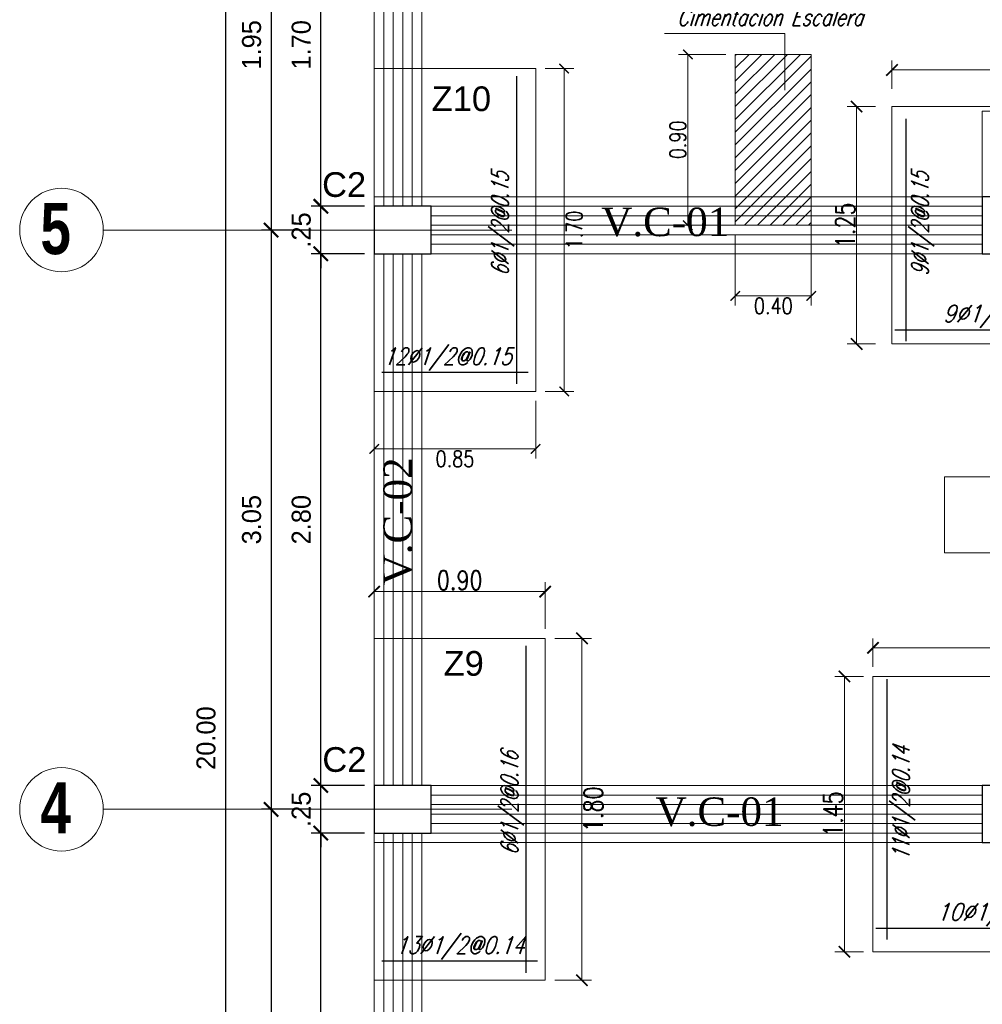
# Model space of a CAD drawing. Header units: metres. Extents: x -2 to 490, y -5 to 215.
# Tile 6 of 12: x -1.86 to 3.2, y 8.6 to 13.78. Entities that reach past the tile are written whole.
import ezdxf
from ezdxf.enums import TextEntityAlignment as Align

# ---------------------------------------------------------------- set-up
doc = ezdxf.new("R2010")
doc.units = ezdxf.units.M
for name, color, linetype, lineweight in [('COLUMNAS', 5, 'Continuous', 80), ('COTAS', 9, 'Continuous', 13), ('EJES', 251, 'Continuous', 20), ('LAYER2', 1, 'Continuous', 20), ('Pluma 0.2', 252, 'Continuous', 20)]:
    doc.layers.add(name, color=color, linetype=linetype, lineweight=lineweight)
doc.layers.add('FIERRO', color=5, linetype='Continuous')
doc.layers.add('LAYER8', color=21, linetype='Continuous')
doc.layers.add('PLUMA 0.8', color=7, linetype='Continuous', lineweight=80, true_color=0x2e2e2e)
doc.layers.add('VIGAS DE CIMENTACION', color=6, linetype='Continuous', lineweight=30, true_color=0xff00ff)
doc.styles.add('DUTCHBI', font='dutchbi.ttf')
doc.styles.add('joe1', font='impact.ttf')
doc.styles.add('SANSSERIFBOLD', font='arial.ttf')
doc.styles.add('STYLE1', font='arial.ttf')
doc.styles.add('STYLE5', font='romans.shx', dxfattribs={"width": 0.8})
doc.styles.add('TEXTOCENT', font='GOTHIC.TTF')
doc.styles.add('ZOILA', font='arial.ttf', dxfattribs={"oblique": 0.01})
doc.dimstyles.new('dimlosa', dxfattribs={"dimtxt": 0.04, "dimasz": 0.01, "dimexe": 0.01, "dimexo": 0.01, "dimgap": 0.01, "dimtad": 2, "dimzin": 3, "dimdsep": 46, "dimtxsty": 'STYLE1', "dimblk": 'DOT', "dimcen": 0.15, "dimclrd": 1, "dimclre": 1, "dimclrt": 3, "dimadec": 0, "dimazin": 0, "dimtfac": 1, "dimtix": 1, "dimtmove": 2, "dimatfit": 3, "dimldrblk": 'ARCHTICK', "dimfxl": 0.11, "dimfxlon": 1, "dimlwd": 9, "dimlwe": 9, "dimarcsym": 0})
doc.dimstyles.new('PLANTA50', dxfattribs={"dimscale": 0.5, "dimtxt": 0.2, "dimasz": 0.15, "dimexe": 0.1, "dimexo": 0.1, "dimgap": 0.1, "dimtad": 2, "dimzin": 7, "dimdsep": 46, "dimtxsty": 'TEXTOCENT', "dimblk": 'ARCHTICK', "dimcen": 0.2, "dimdle": 0.1, "dimclrd": 8, "dimclre": 8, "dimclrt": 256, "dimaunit": 1, "dimadec": 0, "dimazin": 0, "dimtfac": 1, "dimtix": 1, "dimtmove": 2, "dimatfit": 3, "dimldrblk": 'ARCHTICK', "dimfxl": 1, "dimtolj": 1, "dimtzin": 0, "dimarcsym": 0})

# ---------------------------------------------------------------- blocks, each defined once
blk = doc.blocks.new('_ARCHTICK')
at = {"color": 0, "linetype": 'ByBlock', "const_width": 0.15}
blk.add_lwpolyline([(-0.5, -0.5), (0.5, 0.5)], dxfattribs=at)
blk = doc.blocks.new('*D305')
at = {"layer": 'COTAS', "color": 8, "lineweight": -2, "transparency": 16777216}
for p, q in [((-0.7818, 20.05), (-0.7818, -0.05)), ((-0.05, 20), (-0.8318, 20)), ((-0.1, 0), (-0.8318, 0))]:
    blk.add_line(p, q, dxfattribs=at)
at = {"layer": 'Defpoints', "color": 0, "lineweight": 5, "transparency": 16777216}
for p in [(0, 20), (-0.7818, 0), (-0.05, 0)]:
    blk.add_point(p, dxfattribs=at)
at = {"layer": 'COTAS', "color": 8, "lineweight": -2, "transparency": 16777216, "xscale": 0.075, "yscale": 0.075, "zscale": 0.075}
for p, rotation in [((-0.7818, 20), 90), ((-0.7818, 0), 270)]:
    blk.add_blockref('_ARCHTICK', p, dxfattribs=dict(at, rotation=rotation))
at = {"layer": 'COTAS', "transparency": 16777216, "insert": (-0.8844, 10), "char_height": 0.1, "attachment_point": 5, "rotation": 90, "style": 'TEXTOCENT'}
blk.add_mtext('\\A1;20.00', dxfattribs=at)
blk = doc.blocks.new('*D310')
at = {"layer": 'COTAS', "color": 8, "lineweight": -2, "transparency": 16777216}
for p, q in [((-0.2808, 6.45), (-0.2808, 9.55)), ((-0.05, 9.5), (-0.3308, 9.5)), ((-0.05, 6.5), (-0.3308, 6.5))]:
    blk.add_line(p, q, dxfattribs=at)
at = {"layer": 'Defpoints', "color": 0, "lineweight": 5, "transparency": 16777216}
for p in [(-0.2808, 9.5), (0, 9.5), (0, 6.5)]:
    blk.add_point(p, dxfattribs=at)
at = {"layer": 'COTAS', "color": 8, "lineweight": -2, "transparency": 16777216, "xscale": 0.075, "yscale": 0.075, "zscale": 0.075}
for p, rotation in [((-0.2808, 9.5), 90), ((-0.2808, 6.5), 270)]:
    blk.add_blockref('_ARCHTICK', p, dxfattribs=dict(at, rotation=rotation))
at = {"layer": 'COTAS', "transparency": 16777216, "insert": (-0.3833, 8), "char_height": 0.1, "attachment_point": 5, "rotation": 90, "style": 'TEXTOCENT'}
blk.add_mtext('\\A1;3.00', dxfattribs=at)
blk = doc.blocks.new('*D311')
at = {"layer": 'COTAS', "color": 8, "lineweight": -2, "transparency": 16777216}
for p, q in [((-0.2808, 9.75), (-0.2808, 9.825)), ((-0.05, 9.75), (-0.3308, 9.75)), ((-0.2808, 9.5), (-0.2808, 9.75)), ((-0.05, 9.5), (-0.3308, 9.5)), ((-0.2808, 9.5), (-0.2808, 9.425))]:
    blk.add_line(p, q, dxfattribs=at)
at = {"layer": 'Defpoints', "color": 0, "lineweight": 5, "transparency": 16777216}
for p in [(-0.2808, 9.75), (0, 9.75), (0, 9.5)]:
    blk.add_point(p, dxfattribs=at)
at = {"layer": 'COTAS', "color": 8, "lineweight": -2, "transparency": 16777216, "xscale": 0.075, "yscale": 0.075, "zscale": 0.075}
for p, rotation in [((-0.2808, 9.75), 270), ((-0.2808, 9.5), 90)]:
    blk.add_blockref('_ARCHTICK', p, dxfattribs=dict(at, rotation=rotation))
at = {"layer": 'COTAS', "transparency": 16777216, "insert": (-0.3833, 9.625), "char_height": 0.1, "attachment_point": 5, "rotation": 90, "style": 'TEXTOCENT'}
blk.add_mtext('\\A1;.25', dxfattribs=at)
blk = doc.blocks.new('*D312')
at = {"layer": 'COTAS', "color": 8, "lineweight": -2, "transparency": 16777216}
for p, q in [((-0.2808, 9.7), (-0.2808, 12.6)), ((-0.05, 12.55), (-0.3308, 12.55)), ((-0.05, 9.75), (-0.3308, 9.75))]:
    blk.add_line(p, q, dxfattribs=at)
at = {"layer": 'Defpoints', "color": 0, "lineweight": 5, "transparency": 16777216}
for p in [(-0.2808, 12.55), (0, 12.55), (0, 9.75)]:
    blk.add_point(p, dxfattribs=at)
at = {"layer": 'COTAS', "color": 8, "lineweight": -2, "transparency": 16777216, "xscale": 0.075, "yscale": 0.075, "zscale": 0.075}
for p, rotation in [((-0.2808, 12.55), 90), ((-0.2808, 9.75), 270)]:
    blk.add_blockref('_ARCHTICK', p, dxfattribs=dict(at, rotation=rotation))
at = {"layer": 'COTAS', "transparency": 16777216, "insert": (-0.3833, 11.15), "char_height": 0.1, "attachment_point": 5, "rotation": 90, "style": 'TEXTOCENT'}
blk.add_mtext('\\A1;2.80', dxfattribs=at)
blk = doc.blocks.new('*D313')
at = {"layer": 'COTAS', "color": 8, "lineweight": -2, "transparency": 16777216}
for p, q in [((-0.2808, 12.8), (-0.2808, 12.875)), ((-0.05, 12.8), (-0.3308, 12.8)), ((-0.2808, 12.55), (-0.2808, 12.8)), ((-0.05, 12.55), (-0.3308, 12.55)), ((-0.2808, 12.55), (-0.2808, 12.475))]:
    blk.add_line(p, q, dxfattribs=at)
at = {"layer": 'Defpoints', "color": 0, "lineweight": 5, "transparency": 16777216}
for p in [(-0.2808, 12.8), (0, 12.8), (0, 12.55)]:
    blk.add_point(p, dxfattribs=at)
at = {"layer": 'COTAS', "color": 8, "lineweight": -2, "transparency": 16777216, "xscale": 0.075, "yscale": 0.075, "zscale": 0.075}
for p, rotation in [((-0.2808, 12.8), 270), ((-0.2808, 12.55), 90)]:
    blk.add_blockref('_ARCHTICK', p, dxfattribs=dict(at, rotation=rotation))
at = {"layer": 'COTAS', "transparency": 16777216, "insert": (-0.3833, 12.675), "char_height": 0.1, "attachment_point": 5, "rotation": 90, "style": 'TEXTOCENT'}
blk.add_mtext('\\A1;.25', dxfattribs=at)
blk = doc.blocks.new('*D314')
at = {"layer": 'COTAS', "color": 8, "lineweight": -2, "transparency": 16777216}
for p, q in [((-0.2808, 12.75), (-0.2808, 14.55)), ((-0.05, 14.5), (-0.3308, 14.5)), ((-0.05, 12.8), (-0.3308, 12.8))]:
    blk.add_line(p, q, dxfattribs=at)
at = {"layer": 'Defpoints', "color": 0, "lineweight": 5, "transparency": 16777216}
for p in [(-0.2808, 14.5), (0, 14.5), (0, 12.8)]:
    blk.add_point(p, dxfattribs=at)
at = {"layer": 'COTAS', "color": 8, "lineweight": -2, "transparency": 16777216, "xscale": 0.075, "yscale": 0.075, "zscale": 0.075}
for p, rotation in [((-0.2808, 14.5), 90), ((-0.2808, 12.8), 270)]:
    blk.add_blockref('_ARCHTICK', p, dxfattribs=dict(at, rotation=rotation))
at = {"layer": 'COTAS', "transparency": 16777216, "insert": (-0.3833, 13.65), "char_height": 0.1, "attachment_point": 5, "rotation": 90, "style": 'TEXTOCENT'}
blk.add_mtext('\\A1;1.70', dxfattribs=at)
blk = doc.blocks.new('*D320')
at = {"layer": 'COTAS', "color": 8, "lineweight": -2, "transparency": 16777216}
for p, q in [((-0.5421, 12.725), (-0.5421, 9.575)), ((-0.3308, 12.675), (-0.5921, 12.675)), ((-0.3308, 9.625), (-0.5921, 9.625))]:
    blk.add_line(p, q, dxfattribs=at)
at = {"layer": 'Defpoints', "color": 0, "lineweight": 5, "transparency": 16777216}
for p in [(-0.2808, 12.675), (-0.5421, 9.625), (-0.2808, 9.625)]:
    blk.add_point(p, dxfattribs=at)
at = {"layer": 'COTAS', "color": 8, "lineweight": -2, "transparency": 16777216, "xscale": 0.075, "yscale": 0.075, "zscale": 0.075}
for p, rotation in [((-0.5421, 12.675), 90), ((-0.5421, 9.625), 270)]:
    blk.add_blockref('_ARCHTICK', p, dxfattribs=dict(at, rotation=rotation))
at = {"layer": 'COTAS', "transparency": 16777216, "insert": (-0.6446, 11.15), "char_height": 0.1, "attachment_point": 5, "rotation": 90, "style": 'TEXTOCENT'}
blk.add_mtext('\\A1;3.05', dxfattribs=at)
blk = doc.blocks.new('*D321')
at = {"layer": 'COTAS', "color": 8, "lineweight": -2, "transparency": 16777216}
for p, q in [((-0.5421, 14.675), (-0.5421, 12.625)), ((-0.3308, 14.625), (-0.5921, 14.625)), ((-0.3308, 12.675), (-0.5921, 12.675))]:
    blk.add_line(p, q, dxfattribs=at)
at = {"layer": 'Defpoints', "color": 0, "lineweight": 5, "transparency": 16777216}
for p in [(-0.2808, 14.625), (-0.5421, 12.675), (-0.2808, 12.675)]:
    blk.add_point(p, dxfattribs=at)
at = {"layer": 'COTAS', "color": 8, "lineweight": -2, "transparency": 16777216, "xscale": 0.075, "yscale": 0.075, "zscale": 0.075}
for p, rotation in [((-0.5421, 14.625), 90), ((-0.5421, 12.675), 270)]:
    blk.add_blockref('_ARCHTICK', p, dxfattribs=dict(at, rotation=rotation))
at = {"layer": 'COTAS', "transparency": 16777216, "insert": (-0.6446, 13.65), "char_height": 0.1, "attachment_point": 5, "rotation": 90, "style": 'TEXTOCENT'}
blk.add_mtext('\\A1;1.95', dxfattribs=at)
blk = doc.blocks.new('*D328')
at = {"layer": 'COTAS', "color": 8, "lineweight": -2, "transparency": 16777216}
for p, q in [((-0.5421, 9.675), (-0.5421, 6.325)), ((-0.3308, 9.625), (-0.5921, 9.625)), ((-0.3308, 6.375), (-0.5921, 6.375))]:
    blk.add_line(p, q, dxfattribs=at)
at = {"layer": 'Defpoints', "color": 0, "lineweight": 5, "transparency": 16777216}
for p in [(-0.2808, 9.625), (-0.5421, 6.375), (-0.2808, 6.375)]:
    blk.add_point(p, dxfattribs=at)
at = {"layer": 'COTAS', "color": 8, "lineweight": -2, "transparency": 16777216, "xscale": 0.075, "yscale": 0.075, "zscale": 0.075}
for p, rotation in [((-0.5421, 9.625), 90), ((-0.5421, 6.375), 270)]:
    blk.add_blockref('_ARCHTICK', p, dxfattribs=dict(at, rotation=rotation))
at = {"layer": 'COTAS', "transparency": 16777216, "insert": (-0.6446, 8), "char_height": 0.1, "attachment_point": 5, "rotation": 90, "style": 'TEXTOCENT'}
blk.add_mtext('\\A1;3.25', dxfattribs=at)
blk = doc.blocks.new('*D340')
at = {"layer": 'Defpoints', "color": 0, "linetype": 'Continuous', "lineweight": 5, "transparency": 16777216}
for p in [(0.9, 10.7712), (0, 10.525), (0.9, 10.525)]:
    blk.add_point(p, dxfattribs=at)
at = {"layer": 'VIGAS DE CIMENTACION', "color": 1, "linetype": 'Continuous', "lineweight": 5, "transparency": 16777216}
for p, q in [((0, 10.575), (0, 10.8212)), ((0.9, 10.575), (0.9, 10.8212)), ((0, 10.7712), (0.9, 10.7712))]:
    blk.add_line(p, q, dxfattribs=at)
at = {"layer": 'VIGAS DE CIMENTACION', "color": 1, "linetype": 'Continuous', "lineweight": 5, "transparency": 16777216, "xscale": 0.06, "yscale": 0.06, "zscale": 0.06, "rotation": 180}
blk.add_blockref('_ARCHTICK', (0, 10.7712), dxfattribs=at)
at = {"layer": 'VIGAS DE CIMENTACION', "color": 1, "linetype": 'Continuous', "lineweight": 5, "transparency": 16777216, "xscale": 0.06, "yscale": 0.06, "zscale": 0.06}
blk.add_blockref('_ARCHTICK', (0.9, 10.7712), dxfattribs=at)
at = {"layer": 'VIGAS DE CIMENTACION', "color": 3, "linetype": 'Continuous', "lineweight": 5, "transparency": 16777216, "insert": (0.45, 10.8312), "char_height": 0.1, "attachment_point": 5, "style": 'STYLE5'}
blk.add_mtext('0.90', dxfattribs=at)
blk = doc.blocks.new('*D341')
at = {"layer": 'Defpoints', "color": 0, "linetype": 'Continuous', "lineweight": 5, "transparency": 16777216}
for p in [(0.9, 10.525), (0.9, 8.725), (1.0934, 8.725)]:
    blk.add_point(p, dxfattribs=at)
at = {"layer": 'VIGAS DE CIMENTACION', "color": 1, "linetype": 'Continuous', "lineweight": 5, "transparency": 16777216}
for p, q in [((0.95, 10.525), (1.1434, 10.525)), ((1.0934, 10.525), (1.0934, 8.725)), ((0.95, 8.725), (1.1434, 8.725))]:
    blk.add_line(p, q, dxfattribs=at)
at = {"layer": 'VIGAS DE CIMENTACION', "color": 1, "linetype": 'Continuous', "lineweight": 5, "transparency": 16777216, "xscale": 0.06, "yscale": 0.06, "zscale": 0.06}
for p, rotation in [((1.0934, 10.525), 90), ((1.0934, 8.725), 270)]:
    blk.add_blockref('_ARCHTICK', p, dxfattribs=dict(at, rotation=rotation))
at = {"layer": 'VIGAS DE CIMENTACION', "color": 3, "linetype": 'Continuous', "lineweight": 5, "transparency": 16777216, "insert": (1.1534, 9.625), "char_height": 0.1, "attachment_point": 5, "rotation": 90, "style": 'STYLE5'}
blk.add_mtext('1.80', dxfattribs=at)
blk = doc.blocks.new('*D342')
at = {"layer": 'Defpoints', "color": 0, "linetype": 'Continuous', "lineweight": 5, "transparency": 16777216}
for p in [(2.6244, 10.475), (2.6244, 10.325), (4.0744, 10.325)]:
    blk.add_point(p, dxfattribs=at)
at = {"layer": 'VIGAS DE CIMENTACION', "color": 1, "linetype": 'Continuous', "lineweight": 5, "transparency": 16777216}
for p, q in [((2.6244, 10.375), (2.6244, 10.525)), ((4.0744, 10.375), (4.0744, 10.525)), ((4.0744, 10.475), (2.6244, 10.475))]:
    blk.add_line(p, q, dxfattribs=at)
at = {"layer": 'VIGAS DE CIMENTACION', "color": 1, "linetype": 'Continuous', "lineweight": 5, "transparency": 16777216, "xscale": 0.06, "yscale": 0.06, "zscale": 0.06, "rotation": 180}
blk.add_blockref('_ARCHTICK', (2.6244, 10.475), dxfattribs=at)
at = {"layer": 'VIGAS DE CIMENTACION', "color": 1, "linetype": 'Continuous', "lineweight": 5, "transparency": 16777216, "xscale": 0.06, "yscale": 0.06, "zscale": 0.06}
blk.add_blockref('_ARCHTICK', (4.0744, 10.475), dxfattribs=at)
at = {"layer": 'VIGAS DE CIMENTACION', "color": 3, "linetype": 'Continuous', "lineweight": 5, "transparency": 16777216, "insert": (3.3494, 10.535), "char_height": 0.1, "attachment_point": 5, "style": 'STYLE5'}
blk.add_mtext('1.45', dxfattribs=at)
blk = doc.blocks.new('*D343')
at = {"layer": 'Defpoints', "color": 0, "linetype": 'Continuous', "lineweight": 5, "transparency": 16777216}
for p in [(2.6244, 10.325), (2.4744, 8.875), (2.6244, 8.875)]:
    blk.add_point(p, dxfattribs=at)
at = {"layer": 'VIGAS DE CIMENTACION', "color": 1, "linetype": 'Continuous', "lineweight": 5, "transparency": 16777216}
for p, q in [((2.5744, 10.325), (2.4244, 10.325)), ((2.4744, 10.325), (2.4744, 8.875)), ((2.5744, 8.875), (2.4244, 8.875))]:
    blk.add_line(p, q, dxfattribs=at)
at = {"layer": 'VIGAS DE CIMENTACION', "color": 1, "linetype": 'Continuous', "lineweight": 5, "transparency": 16777216, "xscale": 0.06, "yscale": 0.06, "zscale": 0.06}
for p, rotation in [((2.4744, 10.325), 90), ((2.4744, 8.875), 270)]:
    blk.add_blockref('_ARCHTICK', p, dxfattribs=dict(at, rotation=rotation))
at = {"layer": 'VIGAS DE CIMENTACION', "color": 3, "linetype": 'Continuous', "lineweight": 5, "transparency": 16777216, "insert": (2.4144, 9.6), "char_height": 0.1, "attachment_point": 5, "rotation": 90, "style": 'STYLE5'}
blk.add_mtext('1.45', dxfattribs=at)
blk = doc.blocks.new('*D348')
at = {"layer": 'Defpoints', "color": 0, "linetype": 'Continuous', "lineweight": 5, "transparency": 16777216}
for p in [(2.7244, 13.518), (2.7244, 13.368), (3.9744, 13.368)]:
    blk.add_point(p, dxfattribs=at)
at = {"layer": 'VIGAS DE CIMENTACION', "color": 1, "linetype": 'Continuous', "lineweight": 5, "transparency": 16777216}
for p, q in [((2.7244, 13.418), (2.7244, 13.568)), ((3.9744, 13.418), (3.9744, 13.568)), ((3.9744, 13.518), (2.7244, 13.518))]:
    blk.add_line(p, q, dxfattribs=at)
at = {"layer": 'VIGAS DE CIMENTACION', "color": 1, "linetype": 'Continuous', "lineweight": 5, "transparency": 16777216, "xscale": 0.06, "yscale": 0.06, "zscale": 0.06, "rotation": 180}
blk.add_blockref('_ARCHTICK', (2.7244, 13.518), dxfattribs=at)
at = {"layer": 'VIGAS DE CIMENTACION', "color": 1, "linetype": 'Continuous', "lineweight": 5, "transparency": 16777216, "xscale": 0.06, "yscale": 0.06, "zscale": 0.06}
blk.add_blockref('_ARCHTICK', (3.9744, 13.518), dxfattribs=at)
at = {"layer": 'VIGAS DE CIMENTACION', "color": 3, "linetype": 'Continuous', "lineweight": 5, "transparency": 16777216, "insert": (3.3494, 13.578), "char_height": 0.1, "attachment_point": 5, "style": 'STYLE5'}
blk.add_mtext('1.25', dxfattribs=at)
blk = doc.blocks.new('*D349')
at = {"layer": 'Defpoints', "color": 0, "linetype": 'Continuous', "lineweight": 5, "transparency": 16777216}
for p in [(2.6884, 13.325), (2.5384, 12.075), (2.6884, 12.075)]:
    blk.add_point(p, dxfattribs=at)
at = {"layer": 'VIGAS DE CIMENTACION', "color": 1, "linetype": 'Continuous', "lineweight": 5, "transparency": 16777216}
for p, q in [((2.6384, 13.325), (2.4884, 13.325)), ((2.5384, 13.325), (2.5384, 12.075)), ((2.6384, 12.075), (2.4884, 12.075))]:
    blk.add_line(p, q, dxfattribs=at)
at = {"layer": 'VIGAS DE CIMENTACION', "color": 1, "linetype": 'Continuous', "lineweight": 5, "transparency": 16777216, "xscale": 0.06, "yscale": 0.06, "zscale": 0.06}
for p, rotation in [((2.5384, 13.325), 90), ((2.5384, 12.075), 270)]:
    blk.add_blockref('_ARCHTICK', p, dxfattribs=dict(at, rotation=rotation))
at = {"layer": 'VIGAS DE CIMENTACION', "color": 3, "linetype": 'Continuous', "lineweight": 5, "transparency": 16777216, "insert": (2.4784, 12.7), "char_height": 0.1, "attachment_point": 5, "rotation": 90, "style": 'STYLE5'}
blk.add_mtext('1.25', dxfattribs=at)
blk = doc.blocks.new('*D350')
at = {"layer": 'Defpoints', "color": 0, "linetype": 'Continuous', "lineweight": 5, "transparency": 16777216}
for p in [(0.85, 13.525), (0.85, 11.825), (1, 11.825)]:
    blk.add_point(p, dxfattribs=at)
at = {"layer": 'VIGAS DE CIMENTACION', "color": 1, "linetype": 'Continuous', "lineweight": 5, "transparency": 16777216}
for p, q in [((0.9, 13.525), (1.05, 13.525)), ((1, 13.525), (1, 11.825)), ((0.9, 11.825), (1.05, 11.825))]:
    blk.add_line(p, q, dxfattribs=at)
at = {"layer": 'VIGAS DE CIMENTACION', "color": 1, "linetype": 'Continuous', "lineweight": 5, "transparency": 16777216, "xscale": 0.05, "yscale": 0.05, "zscale": 0.05}
for p, rotation in [((1, 13.525), 90), ((1, 11.825), 270)]:
    blk.add_blockref('_ARCHTICK', p, dxfattribs=dict(at, rotation=rotation))
at = {"layer": 'VIGAS DE CIMENTACION', "color": 3, "linetype": 'Continuous', "lineweight": 5, "transparency": 16777216, "insert": (1.0525, 12.675), "char_height": 0.085, "attachment_point": 5, "rotation": 90, "style": 'STYLE5'}
blk.add_mtext('1.70', dxfattribs=at)
blk = doc.blocks.new('*D382')
at = {"layer": 'Defpoints', "color": 0, "linetype": 'Continuous', "lineweight": 5, "transparency": 16777216}
for p in [(1.9, 13.6), (1.6504, 12.7), (1.9, 12.7)]:
    blk.add_point(p, dxfattribs=at)
at = {"layer": 'VIGAS DE CIMENTACION', "color": 1, "linetype": 'Continuous', "lineweight": 5, "transparency": 16777216}
for p, q in [((1.85, 13.6), (1.6004, 13.6)), ((1.6504, 13.6), (1.6504, 12.7)), ((1.85, 12.7), (1.6004, 12.7))]:
    blk.add_line(p, q, dxfattribs=at)
at = {"layer": 'VIGAS DE CIMENTACION', "color": 1, "linetype": 'Continuous', "lineweight": 5, "transparency": 16777216, "xscale": 0.05, "yscale": 0.05, "zscale": 0.05}
for p, rotation in [((1.6504, 13.6), 90), ((1.6504, 12.7), 270)]:
    blk.add_blockref('_ARCHTICK', p, dxfattribs=dict(at, rotation=rotation))
at = {"layer": 'VIGAS DE CIMENTACION', "color": 3, "linetype": 'Continuous', "lineweight": 5, "transparency": 16777216, "insert": (1.5979, 13.15), "char_height": 0.085, "attachment_point": 5, "rotation": 90, "style": 'STYLE5'}
blk.add_mtext('0.90', dxfattribs=at)
blk = doc.blocks.new('*D383')
at = {"layer": 'Defpoints', "color": 0, "linetype": 'Continuous', "lineweight": 5, "transparency": 16777216}
for p in [(1.9, 12.7), (2.3, 12.7), (2.3, 12.3281)]:
    blk.add_point(p, dxfattribs=at)
at = {"layer": 'VIGAS DE CIMENTACION', "color": 1, "linetype": 'Continuous', "lineweight": 5, "transparency": 16777216}
for p, q in [((1.9, 12.65), (1.9, 12.2781)), ((2.3, 12.65), (2.3, 12.2781)), ((1.9, 12.3281), (2.3, 12.3281))]:
    blk.add_line(p, q, dxfattribs=at)
at = {"layer": 'VIGAS DE CIMENTACION', "color": 1, "linetype": 'Continuous', "lineweight": 5, "transparency": 16777216, "xscale": 0.05, "yscale": 0.05, "zscale": 0.05, "rotation": 180}
blk.add_blockref('_ARCHTICK', (1.9, 12.3281), dxfattribs=at)
at = {"layer": 'VIGAS DE CIMENTACION', "color": 1, "linetype": 'Continuous', "lineweight": 5, "transparency": 16777216, "xscale": 0.05, "yscale": 0.05, "zscale": 0.05}
blk.add_blockref('_ARCHTICK', (2.3, 12.3281), dxfattribs=at)
at = {"layer": 'VIGAS DE CIMENTACION', "color": 3, "linetype": 'Continuous', "lineweight": 5, "transparency": 16777216, "insert": (2.1, 12.2756), "char_height": 0.085, "attachment_point": 5, "style": 'STYLE5'}
blk.add_mtext('0.40', dxfattribs=at)
blk = doc.blocks.new('*D384')
at = {"layer": 'Defpoints', "color": 0, "linetype": 'Continuous', "lineweight": 5, "transparency": 16777216}
for p in [(0, 11.825), (0.85, 11.825), (0, 11.5226)]:
    blk.add_point(p, dxfattribs=at)
at = {"layer": 'VIGAS DE CIMENTACION', "color": 1, "linetype": 'Continuous', "lineweight": 5, "transparency": 16777216}
for p, q in [((0, 11.775), (0, 11.4726)), ((0.85, 11.775), (0.85, 11.4726)), ((0.85, 11.5226), (0, 11.5226))]:
    blk.add_line(p, q, dxfattribs=at)
at = {"layer": 'VIGAS DE CIMENTACION', "color": 1, "linetype": 'Continuous', "lineweight": 5, "transparency": 16777216, "xscale": 0.05, "yscale": 0.05, "zscale": 0.05, "rotation": 180}
blk.add_blockref('_ARCHTICK', (0, 11.5226), dxfattribs=at)
at = {"layer": 'VIGAS DE CIMENTACION', "color": 1, "linetype": 'Continuous', "lineweight": 5, "transparency": 16777216, "xscale": 0.05, "yscale": 0.05, "zscale": 0.05}
blk.add_blockref('_ARCHTICK', (0.85, 11.5226), dxfattribs=at)
at = {"layer": 'VIGAS DE CIMENTACION', "color": 3, "linetype": 'Continuous', "lineweight": 5, "transparency": 16777216, "insert": (0.425, 11.4701), "char_height": 0.085, "attachment_point": 5, "style": 'STYLE5'}
blk.add_mtext('0.85', dxfattribs=at)

msp = doc.modelspace()

# ---------------------------------------------------------------- hatches: boundary and pattern name
at = {"layer": 'VIGAS DE CIMENTACION', "linetype": 'Continuous', "lineweight": 5}
h = msp.add_hatch(dxfattribs=at)
h.set_pattern_fill('LINE', color=251, scale=0.015, angle=45)
h.set_pattern_definition([(45, (-393.59841, -126.16895), (-0.0336759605, 0.0336759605), [])])
h.paths.add_polyline_path([(2.3, 13.6), (1.9, 13.6), (1.9, 12.7), (2.3, 12.7)])

# ---------------------------------------------------------------- linework, layer by layer
at = {"layer": 'COLUMNAS', "color": 160, "linetype": 'Continuous', "lineweight": 30}
for points in [[(3.4994, 12.85), (3.1994, 12.85), (3.1994, 12.55), (3.4994, 12.55)], [(0.3, 12.8), (0, 12.8), (0, 12.55), (0.3, 12.55)], [(0.3, 9.75), (0, 9.75), (0, 9.5), (0.3, 9.5)], [(3.4994, 9.75), (3.1994, 9.75), (3.1994, 9.45), (3.4994, 9.45)]]:
    msp.add_lwpolyline(points, close=True, dxfattribs=at)
at = {"layer": 'EJES', "color": 152, "linetype": 'Continuous', "lineweight": 5}
for p, q in [((0.725, 12.675), (-1.425, 12.675)), ((0.725, 9.625), (-1.425, 9.625))]:
    msp.add_line(p, q, dxfattribs=at)
for centre in [(-1.645, 12.675), (-1.645, 9.625)]:
    msp.add_circle(centre, 0.22, dxfattribs=at)
at = {"layer": 'FIERRO', "color": 156}
for p, q in [((0.75, 11.865), (0.75, 13.485)), ((2.8, 12.09), (2.8, 13.26)), ((2.74, 12.15), (3.91, 12.15)), ((0.81, 11.925), (0.04, 11.925)), ((0.8, 8.765), (0.8, 10.485)), ((2.7, 8.94), (2.7, 10.31)), ((2.64, 9), (4.01, 9)), ((0.86, 8.825), (0.04, 8.825))]:
    msp.add_line(p, q, dxfattribs=at)
at = {"layer": 'Pluma 0.2'}
for points in [[(1.9, 12.7), (1.9, 13.6)], [(2.3, 12.7), (2.3, 13.6)]]:
    msp.add_lwpolyline(points, dxfattribs=at)
at = {"layer": 'PLUMA 0.8', "color": 4, "lineweight": 18}
for p, q in [((3, 11.375), (5.85, 11.375)), ((3, 11.375), (3, 10.975)), ((3, 10.975), (5.85, 10.975))]:
    msp.add_line(p, q, dxfattribs=at)
for points in [[(0, 13.525), (0.85, 13.525), (0.85, 11.825), (0, 11.825), (0, 13.525)], [(3.9744, 13.325), (2.7244, 13.325), (2.7244, 12.075), (3.9744, 12.075), (3.9744, 13.325)], [(0, 10.525), (0.9, 10.525), (0.9, 8.725), (0, 8.725), (0, 10.525)], [(4.0744, 10.325), (2.6244, 10.325), (2.6244, 8.875), (4.0744, 8.875), (4.0744, 10.325)]]:
    msp.add_lwpolyline(points, dxfattribs=at)
at = {"layer": 'VIGAS DE CIMENTACION', "color": 1, "linetype": 'Continuous', "lineweight": 5}
for p, q in [((2.1609, 13.7097), (1.5273, 13.7097)), ((2.1609, 13.7097), (2.1609, 13.411)), ((0, 12.85), (3.1994, 12.85)), ((0.3, 12.8), (3.1994, 12.8)), ((0.3, 12.75), (3.1994, 12.75)), ((0.3, 12.65), (3.1994, 12.65)), ((2.3, 12.7), (3.1994, 12.7)), ((0.3, 12.6), (3.1994, 12.6)), ((2.3, 12.55), (3.1994, 12.55)), ((3.1994, 9.75), (0.3, 9.75)), ((3.1994, 9.7), (0.3, 9.7)), ((3.1994, 9.65), (0.3, 9.65)), ((3.1994, 9.6), (0.3, 9.6)), ((3.1994, 9.55), (0.3, 9.55)), ((3.1994, 9.5), (0.3, 9.5)), ((3.1994, 9.45), (0, 9.45))]:
    msp.add_line(p, q, dxfattribs=at)
at = {"layer": 'VIGAS DE CIMENTACION', "color": 9, "linetype": 'Continuous', "lineweight": 18}
for points in [[(6, 20), (0, 20), (0, 0)], [(0.15, 14.5), (0.15, 12.8)], [(3.1994, 12.8), (3.1994, 13.3), (3.3494, 13.3), (3.3494, 12.85)], [(0.3, 12.55), (2.15, 12.55), (2.15, 12.55), (2.3, 12.55), (2.3, 12.7), (0.3, 12.7)], [(0.15, 12.55), (0.15, 9.75)], [(0.15, 9.5), (0.15, 6.5)]]:
    msp.add_lwpolyline(points, dxfattribs=at)
at = {"layer": 'VIGAS DE CIMENTACION', "color": 1, "linetype": 'Continuous', "lineweight": 5}
for points in [[(0.05, 14.5), (0.05, 12.8)], [(0.1, 14.5), (0.1, 12.8)], [(0.2, 14.5), (0.2, 12.8)], [(0.25, 14.5), (0.25, 12.8)], [(0.05, 12.55), (0.05, 9.75)], [(0.1, 12.55), (0.1, 9.75)], [(0.2, 12.55), (0.2, 9.75)], [(0.25, 12.55), (0.25, 9.75)], [(0.05, 9.5), (0.05, 6.5)], [(0.1, 9.5), (0.1, 6.5)], [(0.2, 9.5), (0.2, 6.5)], [(0.25, 9.5), (0.25, 6.5)]]:
    msp.add_lwpolyline(points, dxfattribs=at)
at = {"layer": 'VIGAS DE CIMENTACION', "color": 3, "lineweight": 9}
msp.add_lwpolyline([(2.3, 13.6), (1.9, 13.6), (1.9, 12.7), (2.3, 12.7)], close=True, dxfattribs=at)

# ---------------------------------------------------------------- texts
at = {"layer": 'EJES', "style": 'joe1'}
for s, p in [('5', (-1.7562, 12.548)), ('4', (-1.7562, 9.498))]:
    msp.add_text(s, height=0.2695, rotation=359.9993, dxfattribs=at).set_placement(p)
at = {"layer": 'LAYER2', "color": 7, "linetype": 'Continuous', "style": 'DUTCHBI'}
for p in [(1.1949, 12.643), (1.4807, 9.5376)]:
    msp.add_text('V.C-01 ', height=0.15, dxfattribs=at).set_placement(p)
msp.add_text('V.C-02 ', height=0.15, rotation=90, dxfattribs=at).set_placement((0.1985, 10.8043))
at = {"layer": 'LAYER8', "color": 1, "style": 'SANSSERIFBOLD'}
for s, p in [('Z10', (0.3023, 13.3012)), ('Z9', (0.3651, 10.3284))]:
    msp.add_text(s, height=0.13, dxfattribs=at).set_placement(p)
at = {"layer": 'PLUMA 0.8', "color": 9, "linetype": 'Continuous', "lineweight": 5, "style": 'STYLE5', "oblique": 19, "width": 0.75}
msp.add_text('Cimentacion Escalera', height=0.09, dxfattribs=at).set_placement((2.082, 13.7508), align=Align.CENTER)
at = {"layer": 'PLUMA 0.8', "color": 4, "linetype": 'Continuous', "lineweight": 25, "style": 'ZOILA', "oblique": 0.01}
for p in [(-0.1581, 12.8495), (-0.1567, 9.8223)]:
    msp.add_text('C2', height=0.13, dxfattribs=at).set_placement(p, align=Align.CENTER)
at = {"layer": 'PLUMA 0.8', "color": 8, "linetype": 'Continuous', "lineweight": 5, "style": 'STYLE5', "oblique": 21, "width": 0.71}
for s, p in [('6Ø1/2@0.15', (0.7071, 12.705)), ('9Ø1/2@0.15', (2.9171, 12.705)), ('11Ø1/2@0.14', (2.8171, 9.655)), ('6Ø1/2@0.16', (0.7571, 9.655))]:
    msp.add_text(s, height=0.09, rotation=90, dxfattribs=at).set_placement(p, align=Align.CENTER)
at = {"layer": 'PLUMA 0.8', "color": 8, "linetype": 'Continuous', "lineweight": 5, "style": 'STYLE5', "oblique": 19}
for s, width, p in [('9Ø1/2@0.15', 0.87, (3.325, 12.19)), ('12Ø1/2@0.15', 0.8, (0.3848, 11.965)), ('10Ø1/2@0.15', 0.87, (3.325, 9.04)), ('13Ø1/2@0.14', 0.8, (0.45, 8.865))]:
    msp.add_text(s, height=0.09, dxfattribs=dict(at, width=width)).set_placement(p, align=Align.CENTER)

# ---------------------------------------------------------------- dimensions: what is measured, and where the dimension line sits
at = {"layer": 'COTAS'}
for base, p1, p2, picture, middle in [((-0.7818, 0), (0, 20), (-0.05, 0), '*D305', (-0.8844, 10)), ((-0.5421, 12.675), (-0.2808, 14.625), (-0.2808, 12.675), '*D321', (-0.6446, 13.65)), ((-0.2808, 14.5), (0, 12.8), (0, 14.5), '*D314', (-0.3833, 13.65)), ((-0.2808, 12.8), (0, 12.55), (0, 12.8), '*D313', (-0.3833, 12.675)), ((-0.5421, 9.625), (-0.2808, 12.675), (-0.2808, 9.625), '*D320', (-0.6446, 11.15)), ((-0.2808, 12.55), (0, 9.75), (0, 12.55), '*D312', (-0.3833, 11.15)), ((-0.2808, 9.75), (0, 9.5), (0, 9.75), '*D311', (-0.3833, 9.625)), ((-0.5421, 6.375), (-0.2808, 9.625), (-0.2808, 6.375), '*D328', (-0.6446, 8)), ((-0.2808, 9.5), (0, 6.5), (0, 9.5), '*D310', (-0.3833, 8))]:
    dim = msp.add_linear_dim(base=base, p1=p1, p2=p2, angle=90, dimstyle='PLANTA50', dxfattribs=at)
    dim.commit()
    dim.dimension.update_dxf_attribs({"geometry": picture, "text_midpoint": middle})
at = {"layer": 'VIGAS DE CIMENTACION', "color": 1, "linetype": 'Continuous', "lineweight": 5}
for base, p1, p2, angle, override, picture, middle in [((2.7244, 13.518), (3.9744, 13.368), (2.7244, 13.368), 180, {"dimtxt": 0.1, "dimasz": 0.06, "dimexe": 0.05, "dimexo": 0.05, "dimzin": 1, "dimtxsty": 'STYLE5', "dimblk": 'ARCHTICK', "dimadec": 2, "dimfxl": 0.05, "dimfxlon": 0, "dimlwd": 5, "dimlwe": 5}, '*D348', (3.3494, 13.578)), ((1.6504, 12.7), (1.9, 13.6), (1.9, 12.7), 90, {"dimtxt": 0.085, "dimasz": 0.05, "dimexe": 0.05, "dimexo": 0.05, "dimzin": 1, "dimtxsty": 'STYLE5', "dimblk": 'ARCHTICK', "dimadec": 2, "dimfxl": 0.05, "dimfxlon": 0, "dimlwd": 5, "dimlwe": 5}, '*D382', (1.5979, 13.15)), ((1, 11.825), (0.85, 13.525), (0.85, 11.825), 90, {"dimtxt": 0.085, "dimasz": 0.05, "dimexe": 0.05, "dimexo": 0.05, "dimzin": 1, "dimtxsty": 'STYLE5', "dimblk": 'ARCHTICK', "dimadec": 2, "dimfxl": 0.05, "dimfxlon": 0, "dimlwd": 5, "dimlwe": 5}, '*D350', (1.0525, 12.675)), ((2.5384, 12.075), (2.6884, 13.325), (2.6884, 12.075), 90, {"dimtxt": 0.1, "dimasz": 0.06, "dimexe": 0.05, "dimexo": 0.05, "dimzin": 1, "dimtxsty": 'STYLE5', "dimblk": 'ARCHTICK', "dimadec": 2, "dimfxl": 0.05, "dimfxlon": 0, "dimlwd": 5, "dimlwe": 5}, '*D349', (2.4784, 12.7)), ((2.3, 12.3281), (1.9, 12.7), (2.3, 12.7), 180, {"dimtxt": 0.085, "dimasz": 0.05, "dimexe": 0.05, "dimexo": 0.05, "dimzin": 1, "dimtxsty": 'STYLE5', "dimblk": 'ARCHTICK', "dimadec": 2, "dimfxl": 0.05, "dimfxlon": 0, "dimlwd": 5, "dimlwe": 5}, '*D383', (2.1, 12.2756)), ((0, 11.5226), (0.85, 11.825), (0, 11.825), 180, {"dimtxt": 0.085, "dimasz": 0.05, "dimexe": 0.05, "dimexo": 0.05, "dimzin": 1, "dimtxsty": 'STYLE5', "dimblk": 'ARCHTICK', "dimadec": 2, "dimfxl": 0.05, "dimfxlon": 0, "dimlwd": 5, "dimlwe": 5}, '*D384', (0.425, 11.4701)), ((0.9, 10.7712), (0, 10.525), (0.9, 10.525), 180, {"dimtxt": 0.1, "dimasz": 0.06, "dimexe": 0.05, "dimexo": 0.05, "dimzin": 1, "dimtxsty": 'STYLE5', "dimblk": 'ARCHTICK', "dimadec": 2, "dimfxl": 0.05, "dimfxlon": 0, "dimlwd": 5, "dimlwe": 5}, '*D340', (0.45, 10.8312)), ((2.6244, 10.475), (4.0744, 10.325), (2.6244, 10.325), 180, {"dimtxt": 0.1, "dimasz": 0.06, "dimexe": 0.05, "dimexo": 0.05, "dimzin": 1, "dimtxsty": 'STYLE5', "dimblk": 'ARCHTICK', "dimadec": 2, "dimfxl": 0.05, "dimfxlon": 0, "dimlwd": 5, "dimlwe": 5}, '*D342', (3.3494, 10.535)), ((1.0934, 8.725), (0.9, 10.525), (0.9, 8.725), 90, {"dimtxt": 0.1, "dimasz": 0.06, "dimexe": 0.05, "dimexo": 0.05, "dimzin": 1, "dimtxsty": 'STYLE5', "dimblk": 'ARCHTICK', "dimadec": 2, "dimfxl": 0.05, "dimfxlon": 0, "dimlwd": 5, "dimlwe": 5}, '*D341', (1.1534, 9.625)), ((2.4744, 8.875), (2.6244, 10.325), (2.6244, 8.875), 90, {"dimtxt": 0.1, "dimasz": 0.06, "dimexe": 0.05, "dimexo": 0.05, "dimzin": 1, "dimtxsty": 'STYLE5', "dimblk": 'ARCHTICK', "dimadec": 2, "dimfxl": 0.05, "dimfxlon": 0, "dimlwd": 5, "dimlwe": 5}, '*D343', (2.4144, 9.6))]:
    dim = msp.add_linear_dim(base=base, p1=p1, p2=p2, angle=angle, dimstyle='dimlosa', override=override, dxfattribs=at)
    dim.commit()
    dim.dimension.update_dxf_attribs({"geometry": picture, "text_midpoint": middle})

doc.saveas('drawing.dxf')
